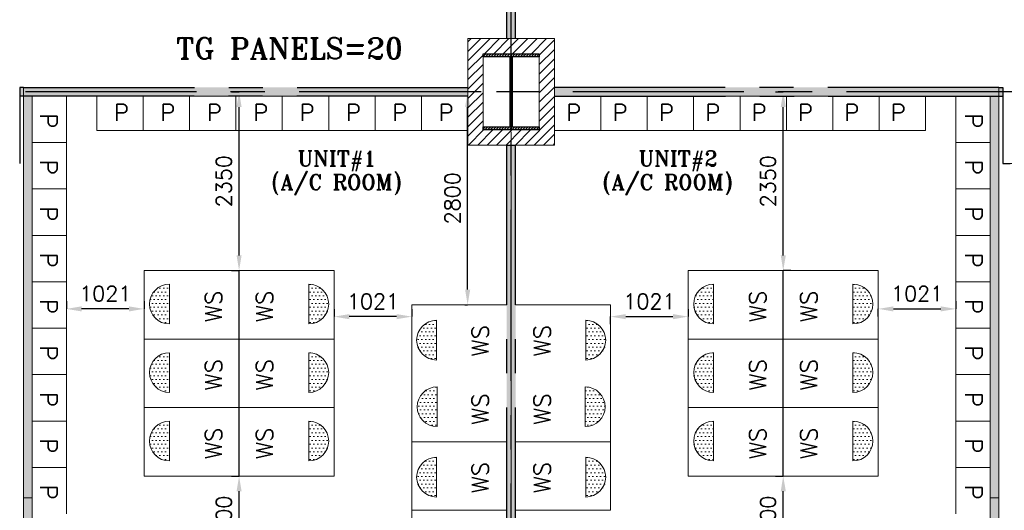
# Model space of a CAD drawing. Header units: inches. Extents: x 0 to 1564127, y -23460 to 23144100.
# Tile 168 of 215: x 1459548 to 1472499, y 143225 to 149672. Entities that reach past the tile are written whole.
import ezdxf

# ---------------------------------------------------------------- set-up
doc = ezdxf.new("R2010")
doc.units = ezdxf.units.IN
doc.header["$LTSCALE"] = 1800
doc.header["$MEASUREMENT"] = 0
doc.linetypes.add('CENTER', pattern=[2, 1.25, -0.25, 0.25, -0.25])
doc.linetypes.add('HIDDEN', pattern=[0.375, 0.25, -0.125])
doc.layers.get('0').update_dxf_attribs({"color": 253, "lineweight": 9})
for name, color, linetype in [('CEN', 2, 'CENTER'), ('COL', 1, 'Continuous'), ('GRID', 251, 'CENTER'), ('PH Plan', 7, 'Continuous'), ('ROOM', 7, 'Continuous'), ('WALL', 6, 'Continuous'), ('WALLHATCH', 254, 'Continuous')]:
    doc.layers.add(name, color=color, linetype=linetype)
for name, color, linetype, lineweight in [('LAYOUT', 8, 'Continuous', 9), ('LVSOWS', 8, 'Continuous', 9), ('PNL', 8, 'HIDDEN', 9), ('PNLTXT', 8, 'Continuous', 9)]:
    doc.layers.add(name, color=color, linetype=linetype, lineweight=lineweight)
doc.styles.add('ROMANS', font='romans.shx')
doc.styles.add('ROMANT', font='romant')
doc.dimstyles.new('STANDARD$0', dxfattribs={"dimtxt": 200, "dimasz": 200, "dimexe": 0, "dimexo": 100, "dimgap": 100, "dimtad": 1, "dimdec": 0, "dimzin": 0, "dimdsep": 46, "dimtxsty": 'ROMANS', "dimcen": 0.09, "dimclrd": 256, "dimclre": 256, "dimclrt": 256, "dimadec": 0, "dimazin": 0, "dimtfac": 1, "dimtdec": 0, "dimtmove": 0, "dimatfit": 3, "dimfxl": 1, "dimtolj": 1, "dimtzin": 0, "dimlwd": -1, "dimlwe": -1, "dimarcsym": 0})
pattern_1 = [(0, (1892840.27, -677788.17), (15.625, 31.25), [0, -31.25])]
pattern_2 = [(180, (1557438.8, 50968.55), (-25, 50), [0, -50])]
pattern_3 = [(180, (1557446.365, 50093.2), (-25, 50), [0, -50])]
pattern_4 = [(180, (1557438.8, 49168.55), (-25, 50), [0, -50])]
pattern_5 = [(360, (1370943.116, 49643.2), (25, 50), [0, -50])]
pattern_6 = [(360, (1370943.116, 50543.2), (25, 50), [0, -50])]
pattern_7 = [(360, (1370943.116, 51443.2), (25, 50), [0, -50])]

# ---------------------------------------------------------------- blocks, each defined once
blk = doc.blocks.new('D-ROW COLUMN')
at = {"layer": 'COL'}
h = blk.add_hatch(dxfattribs=at)
h.set_pattern_fill('ANSI31', color=256, scale=200, angle=180, style=0)
h.set_pattern_definition([(225, (-560004.63, -115195.517), (17.6776695, -17.6776695), [])])
h.paths.add_polyline_path([(370, 500), (0, 500), (0, 460), (14, 460), (370, 460)])
h.paths.add_polyline_path([(0, 500), (-370, 500), (-370, 460), (0, 460)])
h.paths.add_polyline_path([(14, 460), (0, 460), (0, 0), (14, 0)])
h.paths.add_polyline_path([(0, 460), (-14, 460), (-14, 0), (0, 0)])
h.paths.add_polyline_path([(14, 0), (0, 0), (0, -460), (14, -460)])
h.paths.add_polyline_path([(0, 0), (-14, 0), (-14, -460), (0, -460)])
h.paths.add_polyline_path([(370, -460), (0, -460), (0, -500), (370, -500)])
h.paths.add_polyline_path([(0, -460), (-14, -460), (-370, -460), (-370, -500), (0, -500)])
at = {"layer": 'CEN'}
for p, q in [((0, 500), (0, -500)), ((192, 0), (-192, 0))]:
    blk.add_line(p, q, dxfattribs=at)
at = {"layer": 'COL'}
for points in [[(-370, 500), (370, 500), (370, 460), (-370, 460)], [(-14, 460), (14, 460), (14, -460), (-14, -460)], [(-370, -460), (370, -460), (370, -500), (-370, -500)]]:
    blk.add_lwpolyline(points, close=True, dxfattribs=at)
blk = doc.blocks.new('*D947')
at = {"layer": 'Defpoints', "color": 0, "transparency": 16777216}
for p in [(1465440, 148725), (1465717, 148725), (1465505, 145925)]:
    blk.add_point(p, dxfattribs=at)
at = {"layer": 'ROOM', "transparency": 16777216}
for p, q in [((1465617, 148725), (1465440, 148725)), ((1465440, 146125), (1465440, 148525)), ((1465405, 145925), (1465440, 145925))]:
    blk.add_line(p, q, dxfattribs=at)
for points in [[(1465407, 148525), (1465474, 148525), (1465440, 148725)], [(1465407, 146125), (1465474, 146125), (1465440, 145925)]]:
    blk.add_solid(points, dxfattribs=at)
at = {"layer": 'ROOM', "transparency": 16777216, "insert": (1465240, 147325), "char_height": 200, "attachment_point": 5, "rotation": 90, "style": 'ROMANS'}
blk.add_mtext('\\A1;2800', dxfattribs=at)
blk = doc.blocks.new('*D916')
at = {"layer": 'Defpoints', "color": 0, "transparency": 16777216}
for p in [(1463684, 145770), (1463684, 145770), (1464705, 145770)]:
    blk.add_point(p, dxfattribs=at)
at = {"layer": 'ROOM', "transparency": 16777216}
for p, q in [((1463684, 145870), (1463684, 145770)), ((1464705, 145870), (1464705, 145770)), ((1464505, 145770), (1463884, 145770))]:
    blk.add_line(p, q, dxfattribs=at)
for points in [[(1463884, 145803), (1463884, 145736), (1463684, 145770)], [(1464505, 145803), (1464505, 145736), (1464705, 145770)]]:
    blk.add_solid(points, dxfattribs=at)
at = {"layer": 'ROOM', "transparency": 16777216, "insert": (1464195, 145970), "char_height": 200, "attachment_point": 5, "style": 'ROMANS'}
blk.add_mtext('\\A1;1021', dxfattribs=at)
blk = doc.blocks.new('*D917')
at = {"layer": 'Defpoints', "color": 0, "transparency": 16777216}
for p in [(1460163, 145872), (1460163, 145872), (1461184, 145872)]:
    blk.add_point(p, dxfattribs=at)
at = {"layer": 'ROOM', "transparency": 16777216}
for p, q in [((1460163, 145972), (1460163, 145872)), ((1461184, 145972), (1461184, 145872)), ((1460984, 145872), (1460363, 145872))]:
    blk.add_line(p, q, dxfattribs=at)
for points in [[(1460363, 145905), (1460363, 145838), (1460163, 145872)], [(1460984, 145905), (1460984, 145838), (1461184, 145872)]]:
    blk.add_solid(points, dxfattribs=at)
at = {"layer": 'ROOM', "transparency": 16777216, "insert": (1460674, 146072), "char_height": 200, "attachment_point": 5, "style": 'ROMANS'}
blk.add_mtext('\\A1;1021', dxfattribs=at)
blk = doc.blocks.new('*D918')
at = {"layer": 'Defpoints', "color": 0, "transparency": 16777216}
for p in [(1462434, 143675), (1462434, 143675), (1462434, 142475)]:
    blk.add_point(p, dxfattribs=at)
at = {"layer": 'ROOM', "transparency": 16777216}
for p, q in [((1462334, 143675), (1462434, 143675)), ((1462434, 142675), (1462434, 143475)), ((1462334, 142475), (1462434, 142475))]:
    blk.add_line(p, q, dxfattribs=at)
for points in [[(1462401, 143475), (1462467, 143475), (1462434, 143675)], [(1462401, 142675), (1462467, 142675), (1462434, 142475)]]:
    blk.add_solid(points, dxfattribs=at)
at = {"layer": 'ROOM', "transparency": 16777216, "insert": (1462234, 143075), "char_height": 200, "attachment_point": 5, "rotation": 90, "style": 'ROMANS'}
blk.add_mtext('\\A1;1200', dxfattribs=at)
blk = doc.blocks.new('*D920')
at = {"layer": 'Defpoints', "color": 0, "transparency": 16777216}
for p in [(1462434, 148725), (1462434, 148725), (1462434, 146375)]:
    blk.add_point(p, dxfattribs=at)
at = {"layer": 'ROOM', "transparency": 16777216}
for p, q in [((1462334, 148725), (1462434, 148725)), ((1462434, 146575), (1462434, 148525)), ((1462334, 146375), (1462434, 146375))]:
    blk.add_line(p, q, dxfattribs=at)
for points in [[(1462401, 148525), (1462467, 148525), (1462434, 148725)], [(1462401, 146575), (1462467, 146575), (1462434, 146375)]]:
    blk.add_solid(points, dxfattribs=at)
at = {"layer": 'ROOM', "transparency": 16777216, "insert": (1462234, 147550), "char_height": 200, "attachment_point": 5, "rotation": 90, "style": 'ROMANS'}
blk.add_mtext('\\A1;2350', dxfattribs=at)
blk = doc.blocks.new('*D986')
at = {"layer": 'Defpoints', "color": 0, "transparency": 16777216}
for p in [(1467320, 145770), (1468341, 145770), (1468341, 145770)]:
    blk.add_point(p, dxfattribs=at)
at = {"layer": 'ROOM', "transparency": 16777216}
for p, q in [((1468341, 145870), (1468341, 145770)), ((1467320, 145670), (1467320, 145770)), ((1467520, 145770), (1468141, 145770))]:
    blk.add_line(p, q, dxfattribs=at)
for points in [[(1467520, 145803), (1467520, 145736), (1467320, 145770)], [(1468141, 145803), (1468141, 145736), (1468341, 145770)]]:
    blk.add_solid(points, dxfattribs=at)
at = {"layer": 'ROOM', "transparency": 16777216, "insert": (1467831, 145970), "char_height": 200, "attachment_point": 5, "style": 'ROMANS'}
blk.add_mtext('\\A1;1021', dxfattribs=at)
blk = doc.blocks.new('*D987')
at = {"layer": 'Defpoints', "color": 0, "transparency": 16777216}
for p in [(1470841, 145872), (1471862, 145872), (1471862, 145872)]:
    blk.add_point(p, dxfattribs=at)
at = {"layer": 'ROOM', "transparency": 16777216}
for p, q in [((1471862, 145972), (1471862, 145872)), ((1470841, 145772), (1470841, 145872)), ((1471041, 145872), (1471662, 145872))]:
    blk.add_line(p, q, dxfattribs=at)
for points in [[(1471041, 145905), (1471041, 145838), (1470841, 145872)], [(1471662, 145905), (1471662, 145838), (1471862, 145872)]]:
    blk.add_solid(points, dxfattribs=at)
at = {"layer": 'ROOM', "transparency": 16777216, "insert": (1471352, 146072), "char_height": 200, "attachment_point": 5, "style": 'ROMANS'}
blk.add_mtext('\\A1;1021', dxfattribs=at)
blk = doc.blocks.new('*D988')
at = {"layer": 'Defpoints', "color": 0, "transparency": 16777216}
for p in [(1469591, 143675), (1469591, 143675), (1469591, 142475)]:
    blk.add_point(p, dxfattribs=at)
at = {"layer": 'ROOM', "transparency": 16777216}
for p, q in [((1469491, 143675), (1469591, 143675)), ((1469591, 142675), (1469591, 143475)), ((1469691, 142475), (1469591, 142475))]:
    blk.add_line(p, q, dxfattribs=at)
for points in [[(1469558, 143475), (1469625, 143475), (1469591, 143675)], [(1469558, 142675), (1469625, 142675), (1469591, 142475)]]:
    blk.add_solid(points, dxfattribs=at)
at = {"layer": 'ROOM', "transparency": 16777216, "insert": (1469391, 143075), "char_height": 200, "attachment_point": 5, "rotation": 90, "style": 'ROMANS'}
blk.add_mtext('\\A1;1200', dxfattribs=at)
blk = doc.blocks.new('*D990')
at = {"layer": 'Defpoints', "color": 0, "transparency": 16777216}
for p in [(1469591, 148725), (1469591, 148725), (1469591, 146375)]:
    blk.add_point(p, dxfattribs=at)
at = {"layer": 'ROOM', "transparency": 16777216}
for p, q in [((1469491, 148725), (1469591, 148725)), ((1469591, 146575), (1469591, 148525)), ((1469691, 146375), (1469591, 146375))]:
    blk.add_line(p, q, dxfattribs=at)
for points in [[(1469558, 148525), (1469625, 148525), (1469591, 148725)], [(1469558, 146575), (1469625, 146575), (1469591, 146375)]]:
    blk.add_solid(points, dxfattribs=at)
at = {"layer": 'ROOM', "transparency": 16777216, "insert": (1469391, 147550), "char_height": 200, "attachment_point": 5, "rotation": 90, "style": 'ROMANS'}
blk.add_mtext('\\A1;2350', dxfattribs=at)

msp = doc.modelspace()

# ---------------------------------------------------------------- hatches: boundary and pattern name
h = msp.add_hatch()
h.set_pattern_fill('ANSI31', color=6, scale=700, style=0)
h.set_pattern_definition([(45, (1904620.27, -677588.49), (-61.871843, 61.871843), [])])
h.paths.add_polyline_path([(1466582.82, 148610.31), (1466382.82, 148610.31), (1466382.82, 148225.31), (1466070.32, 148225.31), (1466070.32, 148025.31), (1466582.82, 148025.31)])
h.paths.add_polyline_path([(1465955.32, 148225.31), (1465642.82, 148225.31), (1465642.82, 148265.31), (1465642.82, 148610.31), (1465442.82, 148610.31), (1465442.82, 148025.31), (1465955.32, 148025.31)])
h.paths.add_polyline_path([(1465642.82, 148725.31), (1465442.82, 148725.31), (1465442.82, 148610.31), (1465642.82, 148610.31)])
h.paths.add_polyline_path([(1465642.82, 148840.31), (1465442.82, 148840.31), (1465442.82, 148725.31), (1465642.82, 148725.31)])
h.paths.add_polyline_path([(1466582.82, 148840.31), (1466382.82, 148840.31), (1466382.82, 148725.31), (1466582.82, 148725.31)])
h.paths.add_polyline_path([(1466582.82, 148725.31), (1466382.82, 148725.31), (1466382.82, 148610.31), (1466582.82, 148610.31)])
h.paths.add_polyline_path([(1466582.82, 149232.81), (1466582.82, 149425.31), (1466070.32, 149425.31), (1466070.32, 149225.31), (1466382.82, 149225.31), (1466382.82, 148840.31), (1466582.82, 148840.31)])
h.paths.add_polyline_path([(1465642.82, 149225.31), (1465955.32, 149225.31), (1465955.32, 149425.31), (1465442.82, 149425.31), (1465442.82, 148840.31), (1465642.82, 148840.31)])
h.paths.add_polyline_path([(1466012.82, 149425.31), (1465955.32, 149425.31), (1465955.32, 149225.31), (1466012.82, 149225.31)])
h.paths.add_polyline_path([(1466070.32, 149425.31), (1466012.82, 149425.31), (1466012.82, 149225.31), (1466070.32, 149225.31)])
h.paths.add_polyline_path([(1466070.32, 148225.31), (1466012.82, 148225.31), (1466012.82, 148025.31), (1466070.32, 148025.31)])
h.paths.add_polyline_path([(1466012.82, 148225.31), (1465955.32, 148225.31), (1465955.32, 148025.31), (1466012.82, 148025.31)])
at = {"layer": 'LVSOWS'}
h = msp.add_hatch(dxfattribs=at)
h.set_pattern_fill('DOTS', color=256, scale=800, angle=360, style=0)
h.set_pattern_definition(pattern_7)
h.paths.add_polyline_path([(1461517.2, 146196.4, 1), (1461517.2, 145674)])
h = msp.add_hatch(dxfattribs=at)
h.set_pattern_fill('DOTS', color=256, scale=800, angle=360, style=0)
h.set_pattern_definition(pattern_7)
h.paths.add_polyline_path([(1463351.12, 146196.4, -1), (1463351.12, 145674)])
h = msp.add_hatch(dxfattribs=at)
h.set_pattern_fill('DOTS', color=256, scale=800, angle=360, style=0)
h.set_pattern_definition(pattern_7)
h.paths.add_polyline_path([(1468674.53, 146196.4, 1), (1468674.53, 145674)])
h = msp.add_hatch(dxfattribs=at)
h.set_pattern_fill('DOTS', color=256, scale=800, angle=360, style=0)
h.set_pattern_definition(pattern_7)
h.paths.add_polyline_path([(1470508.45, 146196.4, -1), (1470508.45, 145674)])
h = msp.add_hatch(dxfattribs=at)
h.set_pattern_fill('DOTS', color=256, scale=800, angle=360, style=0)
h.set_pattern_definition(pattern_2)
h.paths.add_polyline_path([(1465030.8, 145721.75, 1), (1465030.8, 145199.35)])
h = msp.add_hatch(dxfattribs=at)
h.set_pattern_fill('DOTS', color=256, scale=800, angle=360, style=0)
h.set_pattern_definition(pattern_2)
h.paths.add_polyline_path([(1466994.85, 145721.75, -1), (1466994.85, 145199.35)])
h = msp.add_hatch(dxfattribs=at)
h.set_pattern_fill('DOTS', color=256, scale=800, angle=360, style=0)
h.set_pattern_definition(pattern_6)
h.paths.add_polyline_path([(1461517.2, 145296.4, 1), (1461517.2, 144774)])
h = msp.add_hatch(dxfattribs=at)
h.set_pattern_fill('DOTS', color=256, scale=800, angle=360, style=0)
h.set_pattern_definition(pattern_6)
h.paths.add_polyline_path([(1463351.12, 145296.4, -1), (1463351.12, 144774)])
h = msp.add_hatch(dxfattribs=at)
h.set_pattern_fill('DOTS', color=256, scale=800, angle=360, style=0)
h.set_pattern_definition(pattern_6)
h.paths.add_polyline_path([(1468674.53, 145296.4, 1), (1468674.53, 144774)])
h = msp.add_hatch(dxfattribs=at)
h.set_pattern_fill('DOTS', color=256, scale=800, angle=360, style=0)
h.set_pattern_definition(pattern_6)
h.paths.add_polyline_path([(1470508.45, 145296.4, -1), (1470508.45, 144774)])
h = msp.add_hatch(dxfattribs=at)
h.set_pattern_fill('DOTS', color=256, scale=800, angle=360, style=0)
h.set_pattern_definition(pattern_3)
h.paths.add_polyline_path([(1465038.37, 144846.4, 1), (1465038.37, 144324)])
h = msp.add_hatch(dxfattribs=at)
h.set_pattern_fill('DOTS', color=256, scale=800, angle=360, style=0)
h.set_pattern_definition(pattern_3)
h.paths.add_polyline_path([(1466987.28, 144846.4, -1), (1466987.28, 144324)])
h = msp.add_hatch(dxfattribs=at)
h.set_pattern_fill('DOTS', color=256, scale=800, angle=360, style=0)
h.set_pattern_definition(pattern_5)
h.paths.add_polyline_path([(1461517.2, 144396.4, 1), (1461517.2, 143874)])
h = msp.add_hatch(dxfattribs=at)
h.set_pattern_fill('DOTS', color=256, scale=800, angle=360, style=0)
h.set_pattern_definition(pattern_5)
h.paths.add_polyline_path([(1463351.12, 144396.4, -1), (1463351.12, 143874)])
h = msp.add_hatch(dxfattribs=at)
h.set_pattern_fill('DOTS', color=256, scale=800, angle=360, style=0)
h.set_pattern_definition(pattern_5)
h.paths.add_polyline_path([(1468674.53, 144396.4, 1), (1468674.53, 143874)])
h = msp.add_hatch(dxfattribs=at)
h.set_pattern_fill('DOTS', color=256, scale=800, angle=360, style=0)
h.set_pattern_definition(pattern_5)
h.paths.add_polyline_path([(1470508.45, 144396.4, -1), (1470508.45, 143874)])
h = msp.add_hatch(dxfattribs=at)
h.set_pattern_fill('DOTS', color=256, scale=800, angle=360, style=0)
h.set_pattern_definition(pattern_4)
h.paths.add_polyline_path([(1465030.8, 143921.75, 1), (1465030.8, 143399.35)])
h = msp.add_hatch(dxfattribs=at)
h.set_pattern_fill('DOTS', color=256, scale=800, angle=360, style=0)
h.set_pattern_definition(pattern_4)
h.paths.add_polyline_path([(1466994.85, 143921.75, -1), (1466994.85, 143399.35)])
at = {"layer": 'WALLHATCH'}
h = msp.add_hatch(dxfattribs=at)
h.set_pattern_fill('DOTS', color=2, scale=500)
h.set_pattern_definition(pattern_1)
h.paths.add_polyline_path([(1466012.82, 160275.31), (1465955.32, 160275.31), (1465955.32, 156398.76), (1466012.82, 156398.76)])
h.paths.add_polyline_path([(1466070.32, 160275.31), (1466012.82, 160275.31), (1466012.82, 156398.76), (1466070.32, 156398.76)])
h.paths.add_polyline_path([(1466070.32, 155348.76), (1466012.82, 155348.76), (1466012.82, 149425.31), (1466070.32, 149425.31)])
h.paths.add_polyline_path([(1466012.82, 155348.76), (1465955.32, 155348.76), (1465955.32, 149425.31), (1466012.82, 149425.31)])
h.paths.add_polyline_path([(1466070.32, 156398.76), (1466012.82, 156398.76), (1466012.82, 156348.76), (1466070.32, 156348.76)])
h.paths.add_polyline_path([(1466012.82, 156398.76), (1465955.32, 156398.76), (1465955.32, 156348.76), (1466012.82, 156348.76)])
h = msp.add_hatch(dxfattribs=at)
h.set_pattern_fill('DOTS', color=2, scale=500)
h.set_pattern_definition(pattern_1)
h.paths.add_polyline_path([(1487942.82, 137725.31), (1484982.28, 137725.31), (1484982.28, 137667.81), (1484990, 137667.81), (1487942.82, 137667.81)])
h.paths.add_polyline_path([(1487942.82, 137782.81), (1484982.28, 137782.81), (1484982.28, 137725.31), (1487942.82, 137725.31)])
h.paths.add_polyline_path([(1482982.28, 137725.31), (1477082.82, 137725.31), (1477082.82, 137667.81), (1482982.28, 137667.81)])
h.paths.add_polyline_path([(1482982.28, 137782.81), (1477082.82, 137782.81), (1477082.82, 137725.31), (1482982.28, 137725.31)])
h.paths.add_polyline_path([(1475942.82, 137725.31), (1475019.79, 137725.31), (1475019.79, 137667.81), (1475942.82, 137667.81)])
h.paths.add_polyline_path([(1475942.82, 137782.81), (1475019.79, 137782.81), (1475019.79, 137725.31), (1475942.82, 137725.31)])
h.paths.add_polyline_path([(1473019.79, 137725.31), (1467671.38, 137725.31), (1467671.38, 137667.81), (1473019.79, 137667.81)])
h.paths.add_polyline_path([(1473019.79, 137782.81), (1467671.38, 137782.81), (1467671.38, 137725.31), (1473019.79, 137725.31)])
h.paths.add_polyline_path([(1472427.27, 137832.81), (1472312.27, 137832.81), (1472312.27, 137782.81), (1472427.27, 137782.81)])
h.paths.add_polyline_path([(1472427.27, 143388.32), (1472312.27, 143388.32), (1472312.27, 143177.81), (1472312.27, 142567.81), (1472312.27, 141957.81), (1472312.27, 141347.81), (1472312.27, 140737.81), (1472312.27, 140127.81), (1472312.27, 139517.81), (1472312.27, 138832.81), (1472427.27, 138832.81)])
h.paths.add_polyline_path([(1472427.27, 148667.81), (1472312.27, 148667.81), (1472312.27, 148057.81), (1472312.27, 147447.81), (1472312.27, 146837.81), (1472312.27, 146227.81), (1472312.27, 145617.81), (1472312.27, 145007.81), (1472312.27, 144397.81), (1472312.27, 143787.81), (1472312.27, 143388.32), (1472427.27, 143388.32)])
h.paths.add_polyline_path([(1475942.82, 148725.31), (1474477.27, 148725.31), (1474477.27, 148667.81), (1474484.99, 148667.81), (1475942.82, 148667.81)])
h.paths.add_polyline_path([(1475942.82, 148782.81), (1474477.27, 148782.81), (1474477.27, 148725.31), (1475942.82, 148725.31)])
h.paths.add_polyline_path([(1472427.27, 148725.31), (1466582.82, 148725.31), (1466582.82, 148667.81), (1467192.82, 148667.81), (1467802.82, 148667.81), (1468412.82, 148667.81), (1469022.82, 148667.81), (1469632.82, 148667.81), (1470242.82, 148667.81), (1470852.82, 148667.81), (1471462.82, 148667.81), (1472427.27, 148667.81)])
h.paths.add_polyline_path([(1472427.27, 148782.81), (1466582.82, 148782.81), (1466582.82, 148725.31), (1472427.27, 148725.31)])
h.paths.add_polyline_path([(1472477.27, 148725.31), (1472427.27, 148725.31), (1472427.27, 148667.81), (1472477.27, 148667.81)])
h.paths.add_polyline_path([(1472477.27, 148782.81), (1472427.27, 148782.81), (1472427.27, 148725.31), (1472477.27, 148725.31)])
h.paths.add_polyline_path([(1465442.82, 148725.31), (1459598.38, 148725.31), (1459598.38, 148667.81), (1465442.82, 148667.81)])
h.paths.add_polyline_path([(1465442.82, 148782.81), (1459598.38, 148782.81), (1459598.38, 148725.31), (1465442.82, 148725.31)])
h.paths.add_polyline_path([(1466070.32, 155348.76), (1466012.82, 155348.76), (1466012.82, 149425.31), (1466070.32, 149425.31)])
h.paths.add_polyline_path([(1466012.82, 155348.76), (1465955.32, 155348.76), (1465955.32, 149425.31), (1466012.82, 149425.31)])
h.paths.add_polyline_path([(1459598.38, 148725.31), (1459548.38, 148725.31), (1459548.38, 148667.81), (1459598.38, 148667.81)])
h.paths.add_polyline_path([(1459598.38, 148782.81), (1459548.38, 148782.81), (1459548.38, 148725.31), (1459598.38, 148725.31)])
h.paths.add_polyline_path([(1457548.38, 148725.31), (1456082.82, 148725.31), (1456082.82, 148667.81), (1457548.38, 148667.81)])
h.paths.add_polyline_path([(1457548.38, 148782.81), (1457540.66, 148782.81), (1456082.82, 148782.81), (1456082.82, 148725.31), (1457548.38, 148725.31)])
h = msp.add_hatch(dxfattribs=at)
h.set_pattern_fill('DOTS', color=2, scale=500)
h.set_pattern_definition(pattern_1)
h.paths.add_polyline_path([(1459713.38, 143388.32), (1459598.38, 143388.32), (1459598.38, 138832.81), (1459713.38, 138832.81)])
h.paths.add_polyline_path([(1459713.38, 144397.81), (1459713.38, 145007.81), (1459713.38, 145617.81), (1459713.38, 146227.81), (1459713.38, 146837.81), (1459713.38, 147447.81), (1459713.38, 148057.81), (1459713.38, 148667.81), (1459598.38, 148667.81), (1459598.38, 143388.32), (1459713.38, 143388.32), (1459713.38, 143787.81)])
h = msp.add_hatch(dxfattribs=at)
h.set_pattern_fill('DOTS', color=2, scale=500)
h.set_pattern_definition([(0, (1892840.27, -676385.17), (15.625, 31.25), [0, -31.25])])
h.paths.add_polyline_path([(1466070.32, 148025.31), (1466012.82, 148025.31), (1466012.82, 138725.31), (1466070.32, 138725.31)])
h.paths.add_polyline_path([(1466012.82, 148025.31), (1465955.32, 148025.31), (1465955.32, 138725.31), (1466012.82, 138725.31)])

# ---------------------------------------------------------------- linework, layer by layer
at = {"color": 6}
for p, q in [((1465442.82, 149425.31), (1465442.82, 148025.31)), ((1465442.82, 149425.31), (1466582.82, 149425.31)), ((1466582.82, 149425.31), (1466582.82, 148025.31)), ((1465642.82, 149225.31), (1465642.82, 148225.31)), ((1466382.82, 149225.31), (1466382.82, 148225.31)), ((1465442.82, 148025.31), (1466582.82, 148025.31))]:
    msp.add_line(p, q, dxfattribs=at)
at = {"color": 3}
for p, q in [((1459713.38, 148667.81), (1460163.38, 148667.81)), ((1459713.38, 148667.81), (1459713.38, 148057.81)), ((1460163.38, 148667.81), (1460163.38, 148057.81)), ((1460562.82, 148667.81), (1461172.82, 148667.81)), ((1460562.82, 148667.81), (1460562.82, 148217.81)), ((1461172.82, 148667.81), (1461172.82, 148217.81)), ((1461172.82, 148667.81), (1461782.82, 148667.81)), ((1461172.82, 148667.81), (1461172.82, 148217.81)), ((1461172.82, 148667.81), (1461172.82, 148267.81)), ((1461172.82, 148667.81), (1461172.82, 148217.81)), ((1461172.82, 148667.81), (1461172.82, 148217.81)), ((1461172.82, 148667.81), (1461172.82, 148217.81)), ((1461172.82, 148667.81), (1461172.82, 148217.81)), ((1461782.82, 148667.81), (1461782.82, 148217.81)), ((1461782.82, 148667.81), (1462392.82, 148667.81)), ((1461782.82, 148667.81), (1461782.82, 148267.81)), ((1461782.82, 148667.81), (1461782.82, 148217.81)), ((1461782.82, 148667.81), (1461782.82, 148217.81)), ((1461782.82, 148667.81), (1461782.82, 148217.81)), ((1461782.82, 148667.81), (1461782.82, 148217.81)), ((1461782.82, 148667.81), (1461782.82, 148217.81)), ((1462392.82, 148667.81), (1462392.82, 148217.81)), ((1462392.82, 148667.81), (1463002.82, 148667.81)), ((1462392.82, 148667.81), (1462392.82, 148217.81)), ((1462392.82, 148667.81), (1462392.82, 148267.81)), ((1462392.82, 148667.81), (1462392.82, 148217.81)), ((1462392.82, 148667.81), (1462392.82, 148217.81)), ((1462392.82, 148667.81), (1462392.82, 148217.81)), ((1462392.82, 148667.81), (1462392.82, 148217.81)), ((1463002.82, 148667.81), (1463002.82, 148217.81)), ((1463002.82, 148667.81), (1463612.82, 148667.81)), ((1463002.82, 148667.81), (1463002.82, 148217.81)), ((1463002.82, 148667.81), (1463002.82, 148267.81)), ((1463002.82, 148667.81), (1463002.82, 148217.81)), ((1463002.82, 148667.81), (1463002.82, 148217.81)), ((1463002.82, 148667.81), (1463002.82, 148217.81)), ((1463002.82, 148667.81), (1463002.82, 148217.81)), ((1463612.82, 148667.81), (1463612.82, 148217.81)), ((1463612.82, 148667.81), (1464222.82, 148667.81)), ((1463612.82, 148667.81), (1463612.82, 148217.81)), ((1463612.82, 148667.81), (1463612.82, 148267.81)), ((1463612.82, 148667.81), (1463612.82, 148217.81)), ((1463612.82, 148667.81), (1463612.82, 148217.81)), ((1463612.82, 148667.81), (1463612.82, 148217.81)), ((1463612.82, 148667.81), (1463612.82, 148217.81)), ((1464222.82, 148667.81), (1464222.82, 148217.81)), ((1464222.82, 148667.81), (1464832.82, 148667.81)), ((1464222.82, 148667.81), (1464222.82, 148217.81)), ((1464222.82, 148667.81), (1464222.82, 148267.81)), ((1464222.82, 148667.81), (1464222.82, 148217.81)), ((1464222.82, 148667.81), (1464222.82, 148217.81)), ((1464222.82, 148667.81), (1464222.82, 148217.81)), ((1464222.82, 148667.81), (1464222.82, 148217.81)), ((1464832.82, 148667.81), (1464832.82, 148217.81)), ((1464832.82, 148667.81), (1464832.82, 148267.81)), ((1464832.82, 148667.81), (1464832.82, 148217.81)), ((1464832.82, 148667.81), (1464832.82, 148217.81)), ((1464832.82, 148667.81), (1464832.82, 148217.81)), ((1464832.82, 148667.81), (1464832.82, 148217.81)), ((1464832.82, 148667.81), (1465442.82, 148667.81)), ((1465442.82, 148667.81), (1465442.82, 148217.81)), ((1465442.82, 148667.81), (1465442.82, 148267.81)), ((1465442.82, 148667.81), (1465442.82, 148217.81)), ((1465442.82, 148667.81), (1465442.82, 148217.81)), ((1465442.82, 148667.81), (1465442.82, 148217.81)), ((1465442.82, 148667.81), (1465442.82, 148217.81)), ((1466582.82, 148667.81), (1466582.82, 148217.81)), ((1466582.82, 148667.81), (1466582.82, 148267.81)), ((1466582.82, 148667.81), (1466582.82, 148217.81)), ((1467192.82, 148667.81), (1466582.82, 148667.81)), ((1466582.82, 148667.81), (1466582.82, 148217.81)), ((1466582.82, 148667.81), (1466582.82, 148217.81)), ((1466582.82, 148667.81), (1466582.82, 148217.81)), ((1467192.82, 148667.81), (1467192.82, 148217.81)), ((1467192.82, 148667.81), (1467192.82, 148267.81)), ((1467192.82, 148667.81), (1467192.82, 148217.81)), ((1467802.82, 148667.81), (1467192.82, 148667.81)), ((1467192.82, 148667.81), (1467192.82, 148217.81)), ((1467192.82, 148667.81), (1467192.82, 148217.81)), ((1467192.82, 148667.81), (1467192.82, 148217.81)), ((1467802.82, 148667.81), (1467802.82, 148217.81)), ((1467802.82, 148667.81), (1467802.82, 148217.81)), ((1467802.82, 148667.81), (1467802.82, 148267.81)), ((1467802.82, 148667.81), (1467802.82, 148217.81)), ((1468412.82, 148667.81), (1467802.82, 148667.81)), ((1467802.82, 148667.81), (1467802.82, 148217.81)), ((1467802.82, 148667.81), (1467802.82, 148217.81)), ((1467802.82, 148667.81), (1467802.82, 148217.81)), ((1468412.82, 148667.81), (1468412.82, 148217.81)), ((1468412.82, 148667.81), (1468412.82, 148217.81)), ((1468412.82, 148667.81), (1468412.82, 148267.81)), ((1468412.82, 148667.81), (1468412.82, 148217.81)), ((1469022.82, 148667.81), (1468412.82, 148667.81)), ((1468412.82, 148667.81), (1468412.82, 148217.81)), ((1468412.82, 148667.81), (1468412.82, 148217.81)), ((1468412.82, 148667.81), (1468412.82, 148217.81)), ((1469022.82, 148667.81), (1469022.82, 148217.81)), ((1469022.82, 148667.81), (1469022.82, 148217.81)), ((1469022.82, 148667.81), (1469022.82, 148267.81)), ((1469022.82, 148667.81), (1469022.82, 148217.81)), ((1469632.82, 148667.81), (1469022.82, 148667.81)), ((1469022.82, 148667.81), (1469022.82, 148217.81)), ((1469022.82, 148667.81), (1469022.82, 148217.81)), ((1469022.82, 148667.81), (1469022.82, 148217.81)), ((1469632.82, 148667.81), (1469632.82, 148217.81)), ((1469632.82, 148667.81), (1469632.82, 148217.81)), ((1469632.82, 148667.81), (1469632.82, 148267.81)), ((1469632.82, 148667.81), (1469632.82, 148217.81)), ((1469632.82, 148667.81), (1469632.82, 148217.81)), ((1470242.82, 148667.81), (1469632.82, 148667.81)), ((1469632.82, 148667.81), (1469632.82, 148217.81)), ((1469632.82, 148667.81), (1469632.82, 148217.81)), ((1470242.82, 148667.81), (1470242.82, 148217.81)), ((1470242.82, 148667.81), (1470242.82, 148267.81)), ((1470242.82, 148667.81), (1470242.82, 148217.81)), ((1470242.82, 148667.81), (1470242.82, 148217.81)), ((1470852.82, 148667.81), (1470242.82, 148667.81)), ((1470242.82, 148667.81), (1470242.82, 148217.81)), ((1470242.82, 148667.81), (1470242.82, 148217.81)), ((1470242.82, 148667.81), (1470242.82, 148217.81)), ((1470852.82, 148667.81), (1470852.82, 148217.81)), ((1470852.82, 148667.81), (1470852.82, 148217.81)), ((1471462.82, 148667.81), (1470852.82, 148667.81)), ((1470852.82, 148667.81), (1470852.82, 148267.81)), ((1470852.82, 148667.81), (1470852.82, 148217.81)), ((1470852.82, 148667.81), (1470852.82, 148217.81)), ((1470852.82, 148667.81), (1470852.82, 148217.81)), ((1470852.82, 148667.81), (1470852.82, 148217.81)), ((1471462.82, 148667.81), (1471462.82, 148217.81)), ((1472312.27, 148667.81), (1471862.27, 148667.81)), ((1471862.27, 148667.81), (1471862.27, 148057.81)), ((1472312.27, 148667.81), (1472312.27, 148057.81)), ((1460562.82, 148217.81), (1461172.82, 148217.81)), ((1461172.82, 148217.81), (1461782.82, 148217.81)), ((1461782.82, 148217.81), (1462392.82, 148217.81)), ((1462392.82, 148217.81), (1463002.82, 148217.81)), ((1463002.82, 148217.81), (1463612.82, 148217.81)), ((1463612.82, 148217.81), (1464222.82, 148217.81)), ((1464222.82, 148217.81), (1464832.82, 148217.81)), ((1464832.82, 148217.81), (1465442.82, 148217.81)), ((1467192.82, 148217.81), (1466582.82, 148217.81)), ((1467802.82, 148217.81), (1467192.82, 148217.81)), ((1468412.82, 148217.81), (1467802.82, 148217.81)), ((1469022.82, 148217.81), (1468412.82, 148217.81)), ((1469632.82, 148217.81), (1469022.82, 148217.81)), ((1470242.82, 148217.81), (1469632.82, 148217.81)), ((1470852.82, 148217.81), (1470242.82, 148217.81)), ((1471462.82, 148217.81), (1470852.82, 148217.81)), ((1459713.38, 148057.81), (1460163.38, 148057.81)), ((1459713.38, 148057.81), (1460113.38, 148057.81)), ((1459713.38, 148057.81), (1460163.38, 148057.81)), ((1459713.38, 148057.81), (1460163.38, 148057.81)), ((1459713.38, 148057.81), (1460163.38, 148057.81)), ((1459713.38, 148057.81), (1460163.38, 148057.81)), ((1459713.38, 148057.81), (1459713.38, 147447.81)), ((1460163.38, 148057.81), (1460163.38, 147447.81)), ((1472312.27, 148057.81), (1471862.27, 148057.81)), ((1472312.27, 148057.81), (1471862.27, 148057.81)), ((1472312.27, 148057.81), (1471862.27, 148057.81)), ((1472312.27, 148057.81), (1471862.27, 148057.81)), ((1472312.27, 148057.81), (1471862.27, 148057.81)), ((1471862.27, 148057.81), (1471862.27, 147447.81)), ((1472312.27, 148057.81), (1471912.27, 148057.81)), ((1472312.27, 148057.81), (1472312.27, 147447.81)), ((1459713.38, 147447.81), (1460163.38, 147447.81)), ((1459713.38, 147447.81), (1460113.38, 147447.81)), ((1459713.38, 147447.81), (1460163.38, 147447.81)), ((1459713.38, 147447.81), (1460163.38, 147447.81)), ((1459713.38, 147447.81), (1460163.38, 147447.81)), ((1459713.38, 147447.81), (1460163.38, 147447.81)), ((1459713.38, 147447.81), (1459713.38, 146837.81)), ((1460163.38, 147447.81), (1460163.38, 146837.81)), ((1472312.27, 147447.81), (1471862.27, 147447.81)), ((1472312.27, 147447.81), (1471862.27, 147447.81)), ((1472312.27, 147447.81), (1471862.27, 147447.81)), ((1472312.27, 147447.81), (1471862.27, 147447.81)), ((1472312.27, 147447.81), (1471862.27, 147447.81)), ((1471862.27, 147447.81), (1471862.27, 146837.81)), ((1472312.27, 147447.81), (1471912.27, 147447.81)), ((1472312.27, 147447.81), (1472312.27, 146837.81)), ((1459713.38, 146837.81), (1460163.38, 146837.81)), ((1459713.38, 146837.81), (1460113.38, 146837.81)), ((1459713.38, 146837.81), (1460163.38, 146837.81)), ((1459713.38, 146837.81), (1460163.38, 146837.81)), ((1459713.38, 146837.81), (1460163.38, 146837.81)), ((1459713.38, 146837.81), (1460163.38, 146837.81)), ((1459713.38, 146837.81), (1459713.38, 146227.81)), ((1460163.38, 146837.81), (1460163.38, 146227.81)), ((1472312.27, 146837.81), (1471862.27, 146837.81)), ((1472312.27, 146837.81), (1471862.27, 146837.81)), ((1472312.27, 146837.81), (1471862.27, 146837.81)), ((1472312.27, 146837.81), (1471862.27, 146837.81)), ((1472312.27, 146837.81), (1471862.27, 146837.81)), ((1471862.27, 146837.81), (1471862.27, 146227.81)), ((1472312.27, 146837.81), (1471912.27, 146837.81)), ((1472312.27, 146837.81), (1472312.27, 146227.81)), ((1462434.16, 146374.83), (1461184.16, 146374.83)), ((1462434.16, 146374.83), (1461184.16, 146374.83)), ((1461184.16, 146374.83), (1461184.16, 143674.83)), ((1462434.16, 146374.83), (1463684.16, 146374.83)), ((1462434.16, 146374.83), (1463684.16, 146374.83)), ((1463684.16, 146374.83), (1463684.16, 143674.83)), ((1469591.49, 146374.83), (1468341.49, 146374.83)), ((1469591.49, 146374.83), (1468341.49, 146374.83)), ((1468341.49, 146374.83), (1468341.49, 143674.83)), ((1469591.49, 146374.83), (1470841.49, 146374.83)), ((1469591.49, 146374.83), (1470841.49, 146374.83)), ((1470841.49, 146374.83), (1470841.49, 143674.83)), ((1459713.38, 146227.81), (1460163.38, 146227.81)), ((1459713.38, 146227.81), (1460113.38, 146227.81)), ((1459713.38, 146227.81), (1460163.38, 146227.81)), ((1459713.38, 146227.81), (1460163.38, 146227.81)), ((1459713.38, 146227.81), (1460163.38, 146227.81)), ((1459713.38, 146227.81), (1460163.38, 146227.81)), ((1459713.38, 146227.81), (1459713.38, 145617.81)), ((1460163.38, 146227.81), (1460163.38, 145617.81)), ((1472312.27, 146227.81), (1471862.27, 146227.81)), ((1472312.27, 146227.81), (1471862.27, 146227.81)), ((1472312.27, 146227.81), (1471862.27, 146227.81)), ((1472312.27, 146227.81), (1471862.27, 146227.81)), ((1472312.27, 146227.81), (1471862.27, 146227.81)), ((1471862.27, 146227.81), (1471862.27, 145617.81)), ((1472312.27, 146227.81), (1471912.27, 146227.81)), ((1472312.27, 146227.81), (1472312.27, 145617.81)), ((1464705.32, 145024.83), (1464705.32, 145924.83)), ((1465955.32, 145924.83), (1464705.32, 145924.83)), ((1465955.32, 145924.83), (1464705.32, 145924.83)), ((1465955.32, 145924.83), (1464705.32, 145924.83)), ((1465955.32, 145924.83), (1465505.32, 145924.83)), ((1465955.32, 145924.83), (1465505.32, 145924.83)), ((1465955.32, 145924.83), (1465505.32, 145924.83)), ((1465955.32, 145924.83), (1465505.32, 145924.83)), ((1465955.32, 145924.83), (1465505.32, 145924.83)), ((1465955.32, 145924.83), (1465505.32, 145924.83)), ((1466070.32, 145924.83), (1467320.32, 145924.83)), ((1466070.32, 145924.83), (1467320.32, 145924.83)), ((1466070.32, 145924.83), (1466520.32, 145924.83)), ((1466070.32, 145924.83), (1466520.32, 145924.83)), ((1466070.32, 145924.83), (1466520.32, 145924.83)), ((1466070.32, 145924.83), (1466520.32, 145924.83)), ((1466070.32, 145924.83), (1466520.32, 145924.83)), ((1466070.32, 145924.83), (1467320.32, 145924.83)), ((1466070.32, 145924.83), (1466520.32, 145924.83)), ((1467320.32, 145024.83), (1467320.32, 145924.83)), ((1459713.38, 145617.81), (1460163.38, 145617.81)), ((1459713.38, 145617.81), (1460113.38, 145617.81)), ((1459713.38, 145617.81), (1460163.38, 145617.81)), ((1459713.38, 145617.81), (1460163.38, 145617.81)), ((1459713.38, 145617.81), (1460163.38, 145617.81)), ((1459713.38, 145617.81), (1460163.38, 145617.81)), ((1459713.38, 145617.81), (1459713.38, 145007.81)), ((1460163.38, 145617.81), (1460163.38, 145007.81)), ((1472312.27, 145617.81), (1471862.27, 145617.81)), ((1472312.27, 145617.81), (1471862.27, 145617.81)), ((1472312.27, 145617.81), (1471862.27, 145617.81)), ((1472312.27, 145617.81), (1471862.27, 145617.81)), ((1472312.27, 145617.81), (1471862.27, 145617.81)), ((1471862.27, 145617.81), (1471862.27, 145007.81)), ((1472312.27, 145617.81), (1471912.27, 145617.81)), ((1472312.27, 145617.81), (1472312.27, 145007.81)), ((1462434.16, 145474.83), (1461184.16, 145474.83)), ((1462434.16, 145474.83), (1461184.16, 145474.83)), ((1462434.16, 145474.83), (1461184.16, 145474.83)), ((1462434.16, 145474.83), (1461184.16, 145474.83)), ((1462434.16, 145474.83), (1461184.16, 145474.83)), ((1462434.16, 145474.83), (1463684.16, 145474.83)), ((1462434.16, 145474.83), (1463684.16, 145474.83)), ((1462434.16, 145474.83), (1463684.16, 145474.83)), ((1462434.16, 145474.83), (1463684.16, 145474.83)), ((1462434.16, 145474.83), (1463684.16, 145474.83)), ((1469591.49, 145474.83), (1468341.49, 145474.83)), ((1469591.49, 145474.83), (1468341.49, 145474.83)), ((1469591.49, 145474.83), (1468341.49, 145474.83)), ((1469591.49, 145474.83), (1468341.49, 145474.83)), ((1469591.49, 145474.83), (1468341.49, 145474.83)), ((1469591.49, 145474.83), (1470841.49, 145474.83)), ((1469591.49, 145474.83), (1470841.49, 145474.83)), ((1469591.49, 145474.83), (1470841.49, 145474.83)), ((1469591.49, 145474.83), (1470841.49, 145474.83)), ((1469591.49, 145474.83), (1470841.49, 145474.83)), ((1459713.38, 145007.81), (1460163.38, 145007.81)), ((1459713.38, 145007.81), (1460113.38, 145007.81)), ((1459713.38, 145007.81), (1460163.38, 145007.81)), ((1459713.38, 145007.81), (1460163.38, 145007.81)), ((1459713.38, 145007.81), (1460163.38, 145007.81)), ((1459713.38, 145007.81), (1460163.38, 145007.81)), ((1459713.38, 145007.81), (1459713.38, 144397.81)), ((1460163.38, 145007.81), (1460163.38, 144397.81)), ((1464705.32, 143224.83), (1464705.32, 145024.83)), ((1467320.32, 143224.83), (1467320.32, 145024.83)), ((1472312.27, 145007.81), (1471862.27, 145007.81)), ((1472312.27, 145007.81), (1471862.27, 145007.81)), ((1472312.27, 145007.81), (1471862.27, 145007.81)), ((1472312.27, 145007.81), (1471862.27, 145007.81)), ((1472312.27, 145007.81), (1471862.27, 145007.81)), ((1471862.27, 145007.81), (1471862.27, 144397.81)), ((1472312.27, 145007.81), (1471912.27, 145007.81)), ((1472312.27, 145007.81), (1472312.27, 144397.81)), ((1462434.16, 144574.83), (1461184.16, 144574.83)), ((1462434.16, 144574.83), (1461184.16, 144574.83)), ((1462434.16, 144574.83), (1461184.16, 144574.83)), ((1462434.16, 144574.83), (1463684.16, 144574.83)), ((1462434.16, 144574.83), (1463684.16, 144574.83)), ((1462434.16, 144574.83), (1463684.16, 144574.83)), ((1469591.49, 144574.83), (1468341.49, 144574.83)), ((1469591.49, 144574.83), (1468341.49, 144574.83)), ((1469591.49, 144574.83), (1468341.49, 144574.83)), ((1469591.49, 144574.83), (1470841.49, 144574.83)), ((1469591.49, 144574.83), (1470841.49, 144574.83)), ((1469591.49, 144574.83), (1470841.49, 144574.83)), ((1459713.38, 144397.81), (1460163.38, 144397.81)), ((1459713.38, 144397.81), (1460113.38, 144397.81)), ((1459713.38, 144397.81), (1460163.38, 144397.81)), ((1459713.38, 144397.81), (1460163.38, 144397.81)), ((1459713.38, 144397.81), (1460163.38, 144397.81)), ((1459713.38, 144397.81), (1460163.38, 144397.81)), ((1459713.38, 144397.81), (1459713.38, 143787.81)), ((1460163.38, 144397.81), (1460163.38, 143787.81)), ((1472312.27, 144397.81), (1471862.27, 144397.81)), ((1472312.27, 144397.81), (1471862.27, 144397.81)), ((1472312.27, 144397.81), (1471862.27, 144397.81)), ((1472312.27, 144397.81), (1471862.27, 144397.81)), ((1472312.27, 144397.81), (1471862.27, 144397.81)), ((1471862.27, 144397.81), (1471862.27, 143787.81)), ((1472312.27, 144397.81), (1471912.27, 144397.81)), ((1472312.27, 144397.81), (1472312.27, 143787.81)), ((1465955.32, 144124.83), (1464705.32, 144124.83)), ((1466070.32, 144124.83), (1467320.32, 144124.83)), ((1459713.38, 143787.81), (1460163.38, 143787.81)), ((1459713.38, 143787.81), (1460113.38, 143787.81)), ((1459713.38, 143787.81), (1460163.38, 143787.81)), ((1459713.38, 143787.81), (1460163.38, 143787.81)), ((1459713.38, 143787.81), (1460163.38, 143787.81)), ((1459713.38, 143787.81), (1460163.38, 143787.81)), ((1459713.38, 143787.81), (1459713.38, 143177.81)), ((1460163.38, 143787.81), (1460163.38, 143177.81)), ((1472312.27, 143787.81), (1471862.27, 143787.81)), ((1472312.27, 143787.81), (1471862.27, 143787.81)), ((1472312.27, 143787.81), (1471862.27, 143787.81)), ((1472312.27, 143787.81), (1471862.27, 143787.81)), ((1472312.27, 143787.81), (1471862.27, 143787.81)), ((1471862.27, 143787.81), (1471862.27, 143177.81)), ((1472312.27, 143787.81), (1471912.27, 143787.81)), ((1472312.27, 143787.81), (1472312.27, 143177.81)), ((1462434.16, 143674.83), (1461184.16, 143674.83)), ((1462434.16, 143674.83), (1463684.16, 143674.83)), ((1469591.49, 143674.83), (1468341.49, 143674.83)), ((1469591.49, 143674.83), (1470841.49, 143674.83)), ((1465955.32, 143224.83), (1464705.32, 143224.83)), ((1464705.32, 141424.83), (1464705.32, 143224.83)), ((1465955.32, 143224.83), (1464705.32, 143224.83)), ((1465955.32, 143224.83), (1465505.32, 143224.83)), ((1465955.32, 143224.83), (1465505.32, 143224.83)), ((1465955.32, 143224.83), (1465505.32, 143224.83)), ((1465955.32, 143224.83), (1465505.32, 143224.83)), ((1465955.32, 143224.83), (1465505.32, 143224.83)), ((1465955.32, 143224.83), (1465505.32, 143224.83)), ((1466070.32, 143224.83), (1467320.32, 143224.83)), ((1466070.32, 143224.83), (1466520.32, 143224.83)), ((1466070.32, 143224.83), (1466520.32, 143224.83)), ((1466070.32, 143224.83), (1466520.32, 143224.83)), ((1466070.32, 143224.83), (1466520.32, 143224.83)), ((1466070.32, 143224.83), (1467320.32, 143224.83)), ((1466070.32, 143224.83), (1466520.32, 143224.83)), ((1466070.32, 143224.83), (1466520.32, 143224.83))]:
    msp.add_line(p, q, dxfattribs=at)
msp.add_line((1466012.82, 138650.31), (1466012.82, 148196.59))
at = {"layer": 'GRID'}
for p, q in [((1466012.82, 119724.95), (1466012.82, 183222.97)), ((1490673.11, 148725.31), (1436712.82, 148725.31)), ((1459598.38, 148782.81), (1459548.38, 148782.81)), ((1472427.27, 148782.81), (1472477.27, 148782.81)), ((1459598.38, 148667.81), (1459548.38, 148667.81)), ((1472427.27, 148667.81), (1472477.27, 148667.81)), ((1465955.32, 138725.31), (1465955.32, 148025.31))]:
    msp.add_line(p, q, dxfattribs=at)
at = {"layer": 'GRID', "color": 7}
for p, q in [((1465955.32, 149425.31), (1465955.32, 155348.76)), ((1466070.32, 149425.31), (1466070.32, 155348.76)), ((1459598.38, 148782.81), (1465442.82, 148782.81)), ((1472427.27, 148782.81), (1466582.82, 148782.81)), ((1465442.82, 148667.81), (1459548.38, 148667.81)), ((1466582.82, 148667.81), (1472477.27, 148667.81)), ((1465955.32, 138725.31), (1465955.32, 148025.31)), ((1466070.32, 138725.31), (1466070.32, 148025.31)), ((1466070.32, 138725.31), (1466070.32, 148025.31))]:
    msp.add_line(p, q, dxfattribs=at)
at = {"layer": 'LAYOUT', "color": 2}
for p, q in [((1465642.82, 149225.31), (1466382.82, 149225.31)), ((1466012.82, 149250.31), (1466012.82, 149225.31)), ((1465642.82, 148225.31), (1466382.82, 148225.31))]:
    msp.add_line(p, q, dxfattribs=at)
at = {"layer": 'LAYOUT', "color": 7}
for p, q in [((1459548.38, 148782.81), (1459598.38, 148782.81)), ((1459598.38, 148782.81), (1459598.38, 138832.81)), ((1472427.27, 148782.81), (1472427.27, 138832.81)), ((1472477.27, 148782.81), (1472427.27, 148782.81)), ((1459548.38, 148667.81), (1459598.38, 148667.81)), ((1459713.38, 148667.81), (1459713.38, 138832.81)), ((1472312.27, 148667.81), (1472312.27, 138832.81)), ((1472477.27, 148667.81), (1472427.27, 148667.81)), ((1465955.32, 148225.31), (1466070.32, 148225.31)), ((1459598.38, 143388.32), (1459713.38, 143388.32)), ((1472427.27, 143388.32), (1472312.27, 143388.32))]:
    msp.add_line(p, q, dxfattribs=at)
at = {"layer": 'LVSOWS'}
for p, q in [((1461517.2, 145935.2), (1461517.2, 146196.4)), ((1461517.2, 146196.4), (1461517.2, 145674)), ((1463351.12, 145935.2), (1463351.12, 146196.4)), ((1463351.12, 146196.4), (1463351.12, 145674)), ((1468674.53, 145935.2), (1468674.53, 146196.4)), ((1468674.53, 146196.4), (1468674.53, 145674)), ((1470508.45, 145935.2), (1470508.45, 146196.4)), ((1470508.45, 146196.4), (1470508.45, 145674)), ((1465030.8, 145460.55), (1465030.8, 145721.75)), ((1465030.8, 145721.75), (1465030.8, 145199.35)), ((1466994.85, 145460.55), (1466994.85, 145721.75)), ((1466994.85, 145721.75), (1466994.85, 145199.35)), ((1461517.2, 145035.2), (1461517.2, 145296.4)), ((1461517.2, 145296.4), (1461517.2, 144774)), ((1463351.12, 145035.2), (1463351.12, 145296.4)), ((1463351.12, 145296.4), (1463351.12, 144774)), ((1468674.53, 145035.2), (1468674.53, 145296.4)), ((1468674.53, 145296.4), (1468674.53, 144774)), ((1470508.45, 145035.2), (1470508.45, 145296.4)), ((1470508.45, 145296.4), (1470508.45, 144774)), ((1465038.37, 144846.4), (1465038.37, 144324)), ((1466987.28, 144846.4), (1466987.28, 144324)), ((1461517.2, 144135.2), (1461517.2, 144396.4)), ((1461517.2, 144396.4), (1461517.2, 143874)), ((1463351.12, 144135.2), (1463351.12, 144396.4)), ((1463351.12, 144396.4), (1463351.12, 143874)), ((1468674.53, 144135.2), (1468674.53, 144396.4)), ((1468674.53, 144396.4), (1468674.53, 143874)), ((1470508.45, 144135.2), (1470508.45, 144396.4)), ((1470508.45, 144396.4), (1470508.45, 143874)), ((1465030.8, 143660.55), (1465030.8, 143921.75)), ((1465030.8, 143921.75), (1465030.8, 143399.35)), ((1466994.85, 143660.55), (1466994.85, 143921.75)), ((1466994.85, 143921.75), (1466994.85, 143399.35))]:
    msp.add_line(p, q, dxfattribs=at)
for centre, start, end in [((1461517.2, 145935.2), 90, 270), ((1463351.12, 145935.2), 270, 90), ((1468674.53, 145935.2), 90, 270), ((1470508.45, 145935.2), 270, 90), ((1465030.8, 145460.55), 90, 270), ((1466994.85, 145460.55), 270, 90), ((1461517.2, 145035.2), 90, 270), ((1463351.12, 145035.2), 270, 90), ((1468674.53, 145035.2), 90, 270), ((1470508.45, 145035.2), 270, 90), ((1465038.37, 144585.2), 90, 270), ((1466987.28, 144585.2), 270, 90), ((1461517.2, 144135.2), 90, 270), ((1463351.12, 144135.2), 270, 90), ((1468674.53, 144135.2), 90, 270), ((1470508.45, 144135.2), 270, 90), ((1465030.8, 143660.55), 90, 270), ((1466994.85, 143660.55), 270, 90)]:
    msp.add_arc(centre, 261.2, start, end, dxfattribs=at)
at = {"layer": 'ROOM', "color": 7}
for p, q in [((1465955.32, 148025.31), (1466070.32, 148025.31)), ((1462434.16, 143674.83), (1462434.16, 146374.83)), ((1462434.16, 143674.83), (1462434.16, 146374.83)), ((1469591.49, 143674.83), (1469591.49, 146374.83)), ((1469591.49, 143674.83), (1469591.49, 146374.83))]:
    msp.add_line(p, q, dxfattribs=at)
at = {"layer": 'WALL', "color": 6}
for p, q in [((1459548.38, 148782.81), (1459548.38, 147782.81)), ((1472477.27, 148782.81), (1472477.27, 147782.81))]:
    msp.add_line(p, q, dxfattribs=at)
msp.add_arc((1472524.98, 148733.95), 952.33, 267.128543, 359.480419, dxfattribs=at)

# ---------------------------------------------------------------- block references
msp.add_blockref('D-ROW COLUMN', (1466012.82, 148725.31))

# ---------------------------------------------------------------- texts
at = {"layer": 'PH Plan', "style": 'ROMANS'}
for p in [(1460789.41, 148341.64), (1461399.41, 148341.64), (1462009.41, 148341.64), (1462619.41, 148341.64), (1463229.41, 148341.64), (1463839.41, 148341.64), (1464449.41, 148341.64), (1465059.41, 148341.64), (1466735.76, 148341.64), (1467345.76, 148341.64), (1467955.76, 148341.64), (1468565.76, 148341.64), (1469175.76, 148341.64), (1469785.76, 148341.64), (1470395.76, 148341.64), (1471005.76, 148341.64)]:
    msp.add_text('P', height=220, dxfattribs=at).set_placement(p)
for p in [(1459819.54, 148441.23), (1471986.11, 148441.23), (1459819.54, 147831.23), (1471986.11, 147831.23), (1459819.54, 147221.23), (1471986.11, 147221.23), (1459819.54, 146611.23), (1471986.11, 146611.23), (1459819.54, 146001.23), (1471986.11, 146001.23), (1459819.54, 145391.23), (1471986.11, 145391.23), (1459819.54, 144781.23), (1471986.11, 144781.23), (1459819.54, 144171.23), (1471986.11, 144171.23), (1459819.54, 143561.23), (1471986.11, 143561.23)]:
    msp.add_text('P', height=220, rotation=270, dxfattribs=at).set_placement(p)
at = {"layer": 'PNL', "lineweight": 25, "style": 'ROMANT'}
for s, height, p in [('TG PANELS=20', 280, (1461602.2, 149156.09)), ('UNIT#1', 200, (1463203.74, 147748.11)), ('(A/C ROOM)', 200, (1462859.11, 147437.81))]:
    msp.add_text(s, height=height, dxfattribs=at).set_placement(p)
for s, p in [('UNIT#2', (1467688.57, 147748.11)), ('(A/C ROOM)', (1467214.16, 147437.81))]:
    msp.add_text(s, height=200, rotation=360, dxfattribs=at).set_placement(p)
at = {"layer": 'PNLTXT', "style": 'ROMANS'}
for p in [(1462208.68, 145697.51), (1462879.64, 145697.51), (1469366.01, 145697.51), (1470036.97, 145697.51), (1465715.8, 145246.65), (1466529.85, 145246.65), (1462208.68, 144797.51), (1462879.64, 144797.51), (1469366.01, 144797.51), (1470036.97, 144797.51), (1465715.8, 144346.65), (1466529.85, 144346.65), (1462208.68, 143897.51), (1462879.64, 143897.51), (1469366.01, 143897.51), (1470036.97, 143897.51), (1465715.8, 143446.65), (1466529.85, 143446.65)]:
    msp.add_text('WS', height=220, rotation=90, dxfattribs=at).set_placement(p)

# ---------------------------------------------------------------- dimensions: what is measured, and where the dimension line sits
at = {"layer": 'ROOM', "color": 7}
for base, p1, p2, angle, picture, middle in [((1462434.16, 148725.31), (1462434.16, 146374.83), (1462434.16, 148725.31), 90, '*D920', (1462234.16, 147550.07)), ((1465440.27, 148725.31), (1465505.32, 145924.83), (1465717.27, 148725.31), 90, '*D947', (1465240.27, 147325.07)), ((1469591.49, 148725.31), (1469591.49, 146374.83), (1469591.49, 148725.31), 90, '*D990', (1469391.49, 147550.07)), ((1468341.49, 145769.83), (1467320.32, 145769.83), (1468341.49, 145769.83), 180, '*D986', (1467830.91, 145969.83)), ((1471862.27, 145871.83), (1470841.49, 145871.83), (1471862.27, 145871.83), 180, '*D987', (1471351.88, 146071.83)), ((1462434.16, 143674.83), (1462434.16, 142474.83), (1462434.16, 143674.83), 90, '*D918', (1462234.16, 143074.83)), ((1469591.49, 143674.83), (1469591.49, 142474.83), (1469591.49, 143674.83), 90, '*D988', (1469391.49, 143074.83))]:
    dim = msp.add_linear_dim(base=base, p1=p1, p2=p2, angle=angle, dimstyle='STANDARD$0', override={"dimfxl": 0.5, "dimarcsym": 2}, dxfattribs=at)
    dim.commit()
    dim.dimension.update_dxf_attribs({"geometry": picture, "text_midpoint": middle})
for base, p1, p2, picture, middle in [((1460163.38, 145871.83), (1461184.16, 145871.83), (1460163.38, 145871.83), '*D917', (1460673.77, 146071.83)), ((1463684.16, 145769.83), (1464705.32, 145769.83), (1463684.16, 145769.83), '*D916', (1464194.74, 145969.83))]:
    dim = msp.add_linear_dim(base=base, p1=p1, p2=p2, dimstyle='STANDARD$0', override={"dimfxl": 0.5, "dimarcsym": 2}, dxfattribs=at)
    dim.commit()
    dim.dimension.update_dxf_attribs({"geometry": picture, "text_midpoint": middle})

doc.saveas('drawing.dxf')
